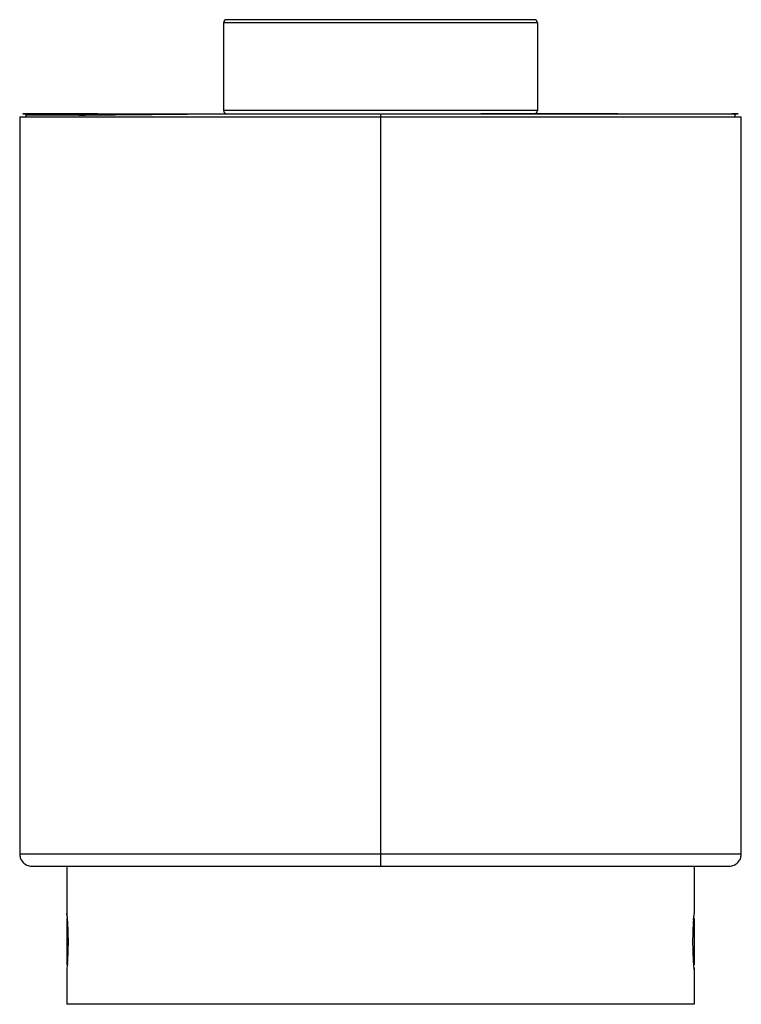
# Paper-space layout '_Posterior' of a CAD drawing. Header units: millimetres. Extents: x -57 to 57, y 0 to 157.
import ezdxf

# ---------------------------------------------------------------- set-up
doc = ezdxf.new("R2010")
doc.units = ezdxf.units.MM

psp = doc.layouts.new('_Posterior')

# ---------------------------------------------------------------- linework, layer by layer
at = {"color": 7, "linetype": 'Continuous', "lineweight": 25}
for p, q in [((-25, 156.51), (-25, 142.51)), ((25, 156.51), (-25, 156.51)), ((24.5, 157.01), (-24.5, 157.01)), ((25, 156.51), (25, 142.51)), ((-57.5, 141.51), (-57.5, 24.01)), ((-56.5, 141.85), (-56.5, 141.47)), ((-27.27, 142.01), (-27.19, 142.01)), ((25, 142.51), (-25, 142.51)), ((0, 142.01), (0, 22.01)), ((56.5, 141.47), (56.5, 141.85)), ((57.5, 24.01), (57.5, 141.51)), ((-50, 22.01), (-50, 14.5)), ((50, 22.01), (50, 14.5)), ((-50, 14.5), (-49.98, 14.26)), ((-49.98, 14.26), (-50, 14.5)), ((-50, 13.7), (-50, 6.3)), ((49.86, 13.51), (49.93, 13.9)), ((50, 13.7), (50, 6.3)), ((-49.86, 6.49), (-49.93, 6.1)), ((-50, 5.5), (-50, 0)), ((50, 5.5), (49.98, 5.74)), ((49.98, 5.74), (50, 5.5)), ((50, 5.5), (50, 0)), ((50, 0), (-50, 0))]:
    psp.add_line(p, q, dxfattribs=at)
for centre, radius, start, end in [((-24.5, 156.51), 0.5, 90, 180), ((24.5, 156.51), 0.5, 0, 90), ((-24.5, 142.51), 0.5, 180, 270), ((24.5, 142.51), 0.5, 270, 0), ((-49, 14.5), 1, 179.9971, 195.6172), ((49, 5.5), 1, 359.9968, 15.6066)]:
    psp.add_arc(centre, radius, start, end, dxfattribs=at)
for points, knots in [([(-57.5, 141.51), (-57.46, 141.51), (-57.37, 141.51), (-56.69, 141.51), (-55.6, 141.51), (-54.07, 141.51), (-52.14, 141.51), (-49.83, 141.51), (-47.17, 141.51), (-44.16, 141.51), (-40.91, 141.51), (-37.49, 141.51), (-33.96, 141.51), (-30.22, 141.51), (-26.3, 141.51), (-22.21, 141.51), (-17.97, 141.51), (-13.61, 141.51), (-9.14, 141.51), (-4.59, 141.51), (-1.51, 141.51), (0, 141.51)], [0, 0, 0, 0, 0.0770164, 0.1535241, 0.2290238, 0.3030225, 0.3750481, 0.4434342, 0.5090832, 0.5716399, 0.6307789, 0.681355, 0.7287372, 0.7728182, 0.8135728, 0.8510474, 0.8853981, 0.916925, 0.9460784, 0.973499, 1, 1, 1, 1]), ([(-45.11, 142.01), (-45.64, 142.01), (-47.27, 142.01), (-49.47, 142.01), (-51.8, 142.01), (-53.68, 142.01), (-55.16, 142.01), (-56.22, 142.01), (-56.86, 142.01), (-57.07, 142.01), (-56.85, 142.01), (-56.19, 142.01), (-55.1, 142.01), (-53.57, 142.01), (-51.65, 142.01), (-49.35, 142.01), (-46.69, 142.01), (-43.68, 142.01), (-40.45, 142.01), (-37.04, 142.01), (-33.52, 142.01), (-29.8, 142.01), (-25.9, 142.01), (-22.04, 142.01), (-18.29, 142.01), (-14.73, 142.01), (-11.38, 142.01), (-8.31, 142.01), (-5.55, 142.01), (-2.78, 142.01), (-0.92, 142.01), (0, 142.01)], [0, 0, 0, 0, 0.02096, 0.064547, 0.109977, 0.15697, 0.20436, 0.252681, 0.301627, 0.350887, 0.401041, 0.450863, 0.500026, 0.548207, 0.595097, 0.639611, 0.682334, 0.723031, 0.761489, 0.794361, 0.825136, 0.853739, 0.880149, 0.90439, 0.923002, 0.940281, 0.956376, 0.967798, 0.978785, 0.98947, 1, 1, 1, 1]), ([(-56.44, 141.95), (-56.45, 141.94), (-56.47, 141.92), (-56.49, 141.87), (-56.5, 141.83), (-56.5, 141.81)], [0, 0, 0, 0, 0.263209, 0.521126, 1, 1, 1, 1]), ([(-56.5, 141.81), (-56.46, 141.81), (-56.37, 141.81), (-55.69, 141.81), (-54.6, 141.81), (-53.08, 141.81), (-51.15, 141.81), (-48.87, 141.81), (-46.18, 141.81), (-44, 141.81), (-42.54, 141.81), (-42.28, 141.81)], [0, 0, 0, 0, 0.131606, 0.262337, 0.391331, 0.517739, 0.640747, 0.757499, 0.869528, 0.976214, 1, 1, 1, 1]), ([(-56.44, 141.95), (-56.43, 141.96), (-56.41, 141.98), (-56.36, 142), (-56.32, 142), (-56.3, 142.01)], [0, 0, 0, 0, 0.264169, 0.522324, 1, 1, 1, 1]), ([(-54.37, 142.01), (-54.34, 142.01), (-54.1, 142.01), (-53.53, 142.01), (-52.65, 142.01), (-51.62, 142.01), (-50.4, 142.01), (-49, 142.01), (-47.42, 142.01), (-45.64, 142.01), (-44.05, 142.01), (-42.97, 142.01), (-42.62, 142.01)], [0, 0, 0, 0, 0.015681, 0.130483, 0.238931, 0.354026, 0.469192, 0.588148, 0.70996, 0.826295, 0.944139, 1, 1, 1, 1]), ([(-28.93, 141.93), (-29.24, 141.93), (-30, 141.92), (-31.25, 141.91), (-32.8, 141.89), (-34.57, 141.88), (-36.53, 141.86), (-38.61, 141.84), (-40.76, 141.82), (-43.04, 141.8), (-45.36, 141.77), (-47.09, 141.75), (-47.91, 141.74), (-48.08, 141.74)], [0, 0, 0, 0, 0.0329611, 0.0806168, 0.1385547, 0.2119935, 0.2977836, 0.3962377, 0.507594, 0.6319748, 0.7866637, 0.9571968, 1, 1, 1, 1]), ([(0, 142.01), (0.92, 142.01), (2.78, 142.01), (5.55, 142.01), (8.31, 142.01), (11.38, 142.01), (14.73, 142.01), (18.29, 142.01), (22.04, 142.01), (25.9, 142.01), (29.8, 142.01), (33.52, 142.01), (37.04, 142.01), (40.47, 142.01), (43.75, 142.01), (46.79, 142.01), (49.48, 142.01), (51.79, 142.01), (53.69, 142.01), (55.16, 142.01), (56.22, 142.01), (56.86, 142.01), (57.08, 142.01), (56.82, 142.01), (56.45, 142.01), (56.03, 142.01), (55.99, 142.01)], [0, 0, 0, 0, 0.013956, 0.028118, 0.042681, 0.057819, 0.079151, 0.102052, 0.126721, 0.158849, 0.193853, 0.231764, 0.272552, 0.31612, 0.368047, 0.423046, 0.480816, 0.541028, 0.603312, 0.666123, 0.730167, 0.795039, 0.860328, 0.926802, 0.992836, 1, 1, 1, 1]), ([(0, 141.51), (1.51, 141.51), (4.59, 141.51), (9.14, 141.51), (13.61, 141.51), (17.97, 141.51), (22.21, 141.51), (26.3, 141.51), (30.22, 141.51), (33.96, 141.51), (37.49, 141.51), (40.94, 141.51), (44.22, 141.51), (47.28, 141.51), (49.97, 141.51), (52.28, 141.51), (54.18, 141.51), (55.66, 141.51), (56.71, 141.51), (57.38, 141.51), (57.46, 141.51), (57.5, 141.51)], [0, 0, 0, 0, 0.026501, 0.053922, 0.083075, 0.114602, 0.148953, 0.186427, 0.227182, 0.271263, 0.318645, 0.369221, 0.429468, 0.493252, 0.560228, 0.630021, 0.702202, 0.774987, 0.849194, 0.924356, 1, 1, 1, 1]), ([(5.73, 142.01), (6.63, 142.01), (8.47, 142.01), (11.21, 142.01), (13.9, 142.01), (16.62, 142.01), (19.28, 142.01), (21.94, 142.01), (24.51, 142.01), (27.07, 142.01), (29.44, 142.01), (31.7, 142.01), (33.83, 142.01), (36.01, 142.01), (38.22, 142.01), (40.26, 142.01), (42.13, 142.01), (43.84, 142.01), (45.52, 142.01), (47.17, 142.01), (48.73, 142.01), (50.16, 142.01), (51.41, 142.01), (52.51, 142.01), (53.49, 142.01), (54.35, 142.01), (55.09, 142.01), (55.7, 142.01), (56.12, 142.01), (56.31, 142.01), (56.28, 142.01), (56.27, 142.01)], [0, 0, 0, 0, 0.017339, 0.035288, 0.055759, 0.075243, 0.097577, 0.12144, 0.145929, 0.171567, 0.200887, 0.226036, 0.253953, 0.284754, 0.318732, 0.356172, 0.388135, 0.422292, 0.45887, 0.498643, 0.541306, 0.58501, 0.627897, 0.670538, 0.714165, 0.760305, 0.809381, 0.862581, 0.920066, 0.981016, 1, 1, 1, 1]), ([(37.81, 142.01), (37.5, 142.01), (36.18, 142.01), (33.5, 142.01), (29.8, 142.01), (25.9, 142.01), (22.03, 142.01), (18.75, 142.01), (16.72, 142.01), (16, 142.01)], [0, 0, 0, 0, 0.061617, 0.2692, 0.462139, 0.640284, 0.803792, 0.929339, 1, 1, 1, 1]), ([(56.3, 142.01), (56.32, 142), (56.36, 142), (56.41, 141.98), (56.43, 141.96), (56.44, 141.95)], [0, 0, 0, 0, 0.477676, 0.735831, 1, 1, 1, 1]), ([(56.5, 141.81), (56.5, 141.83), (56.49, 141.87), (56.47, 141.92), (56.45, 141.94), (56.44, 141.95)], [0, 0, 0, 0, 0.478874, 0.736791, 1, 1, 1, 1]), ([(-57.5, 24.01), (-57.48, 23.81), (-57.45, 23.39), (-57.13, 22.77), (-56.66, 22.34), (-56.18, 22.11), (-55.92, 22.05), (-55.79, 22.03)], [0, 0, 0, 0, 0.204687, 0.445656, 0.715831, 0.857684, 1, 1, 1, 1]), ([(-57.5, 24.01), (-57.46, 24.01), (-57.37, 24.01), (-56.69, 24.01), (-55.6, 24.01), (-54.07, 24.01), (-52.14, 24.01), (-49.83, 24.01), (-47.17, 24.01), (-44.16, 24.01), (-40.91, 24.01), (-37.49, 24.01), (-33.96, 24.01), (-30.22, 24.01), (-26.3, 24.01), (-22.21, 24.01), (-17.97, 24.01), (-13.61, 24.01), (-9.14, 24.01), (-4.59, 24.01), (-1.51, 24.01), (0, 24.01)], [0, 0, 0, 0, 0.0770164, 0.1535241, 0.2290238, 0.3030225, 0.3750481, 0.4434342, 0.5090832, 0.5716399, 0.6307789, 0.681355, 0.7287372, 0.7728182, 0.8135728, 0.8510474, 0.8853981, 0.916925, 0.9460784, 0.973499, 1, 1, 1, 1]), ([(0, 24.01), (1.51, 24.01), (4.59, 24.01), (9.14, 24.01), (13.61, 24.01), (17.97, 24.01), (22.21, 24.01), (26.3, 24.01), (30.22, 24.01), (33.96, 24.01), (37.49, 24.01), (40.94, 24.01), (44.22, 24.01), (47.28, 24.01), (49.97, 24.01), (52.28, 24.01), (54.18, 24.01), (55.66, 24.01), (56.71, 24.01), (57.38, 24.01), (57.46, 24.01), (57.5, 24.01)], [0, 0, 0, 0, 0.026501, 0.053922, 0.083075, 0.114602, 0.148953, 0.186427, 0.227182, 0.271263, 0.318645, 0.369221, 0.429468, 0.493252, 0.560228, 0.630021, 0.702202, 0.774987, 0.849194, 0.924356, 1, 1, 1, 1]), ([(55.79, 22.03), (55.92, 22.05), (56.18, 22.11), (56.66, 22.34), (57.13, 22.77), (57.45, 23.39), (57.48, 23.81), (57.5, 24.01)], [0, 0, 0, 0, 0.142316, 0.284169, 0.554344, 0.795313, 1, 1, 1, 1]), ([(-55.79, 22.03), (-55.73, 22.02), (-55.63, 22.02), (-55.05, 22.02), (-54.2, 22.01), (-53.13, 22.01), (-51.88, 22.01), (-50.52, 22.01), (-49.1, 22.01), (-47.68, 22.01), (-46.23, 22.01), (-44.81, 22.01), (-43.49, 22.01), (-42.29, 22.01), (-41.13, 22.01), (-39.79, 22.01), (-38.14, 22.01), (-36.17, 22.01), (-33.82, 22.01), (-31.21, 22.01), (-28.34, 22.01), (-25.27, 22.01), (-21.86, 22.01), (-18.11, 22.01), (-14.04, 22.01), (-10.35, 22.01), (-7.26, 22.01), (-4.9, 22.01), (-2.47, 22.01), (-0.83, 22.01), (0, 22.01)], [0, 0, 0, 0, 0.071973, 0.140082, 0.204064, 0.26375, 0.319061, 0.36999, 0.414045, 0.454335, 0.490971, 0.524088, 0.553833, 0.575603, 0.596259, 0.62032, 0.648067, 0.67906, 0.712764, 0.748552, 0.781016, 0.81401, 0.846986, 0.879422, 0.910918, 0.941257, 0.956042, 0.970664, 0.985254, 1, 1, 1, 1]), ([(0, 22.01), (1.26, 22.01), (3.68, 22.01), (7.08, 22.01), (10.08, 22.01), (12.94, 22.01), (15.51, 22.01), (17.83, 22.01), (20.46, 22.01), (23.45, 22.01), (26.72, 22.01), (30.22, 22.01), (33.78, 22.01), (37.27, 22.01), (40.33, 22.01), (43.22, 22.01), (45.84, 22.01), (47.69, 22.01), (48.86, 22.01), (49.58, 22.01), (50.31, 22.01), (51.11, 22.01), (51.97, 22.01), (52.85, 22.01), (53.71, 22.01), (54.5, 22.01), (55.15, 22.01), (55.64, 22.02), (55.73, 22.02), (55.79, 22.03)], [0, 0, 0, 0, 0.022392, 0.043221, 0.062718, 0.080786, 0.102131, 0.119596, 0.135473, 0.167949, 0.201077, 0.234584, 0.285505, 0.336288, 0.387306, 0.43849, 0.501574, 0.560777, 0.582696, 0.603789, 0.627116, 0.6551, 0.688599, 0.727232, 0.771123, 0.820356, 0.87496, 0.934889, 1, 1, 1, 1]), ([(-49.98, 14.26), (-49.98, 14.23), (-49.97, 14.11), (-49.9, 13.24), (-49.82, 11.78), (-49.79, 10), (-49.82, 8.22), (-49.9, 6.73), (-49.98, 5.7), (-49.99, 5.57), (-50, 5.5)], [0, 0, 0, 0, 0.037229, 0.174082, 0.312364, 0.451227, 0.59009, 0.728373, 0.865247, 1, 1, 1, 1]), ([(49.98, 5.74), (49.98, 5.77), (49.97, 5.88), (49.9, 6.75), (49.82, 8.21), (49.79, 10), (49.82, 11.77), (49.9, 13.26), (49.98, 14.3), (49.99, 14.43), (50, 14.5)], [0, 0, 0, 0, 0.0370075, 0.1738939, 0.3121808, 0.4510608, 0.589947, 0.728255, 0.8651198, 1, 1, 1, 1])]:
    psp.add_open_spline(points, degree=3, knots=knots, dxfattribs=at)

doc.saveas('drawing.dxf')
